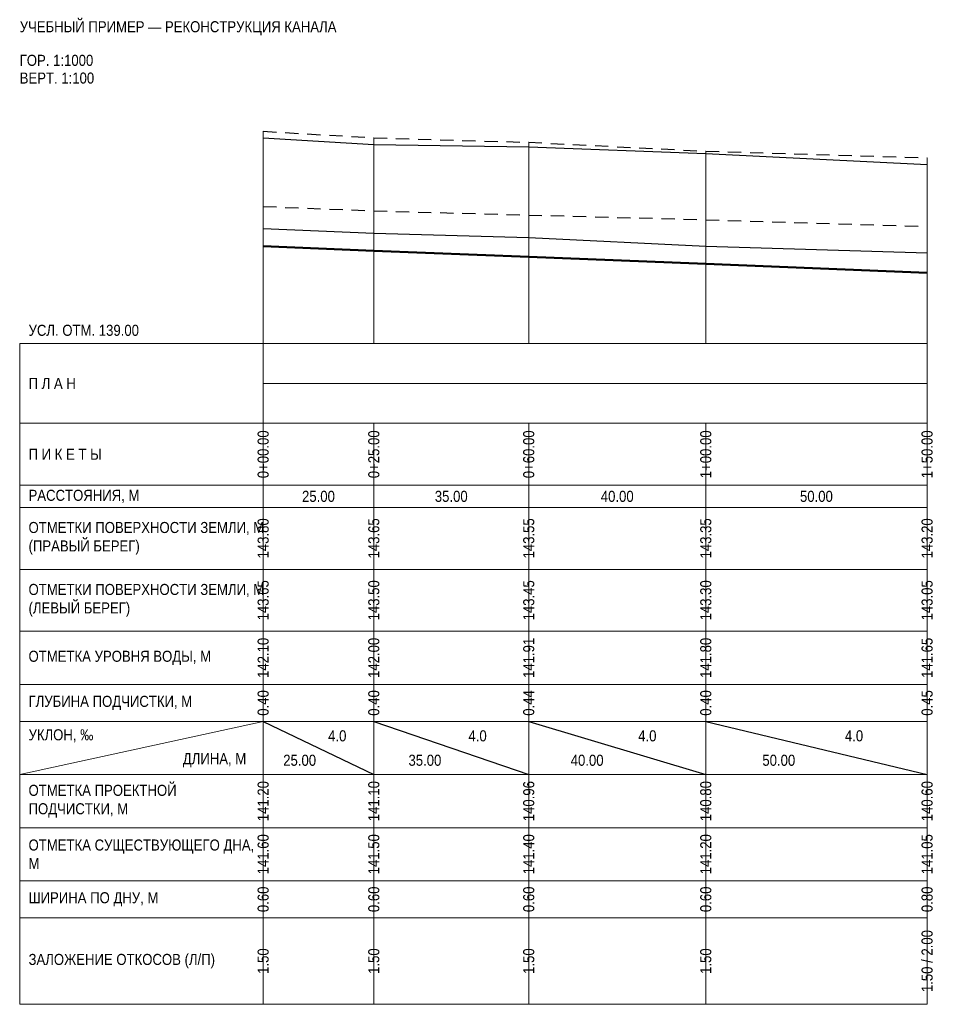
# Model space of a CAD drawing. Header units: metres. Extents: x -55 to 152, y -149 to 73.
import ezdxf
from ezdxf.enums import TextEntityAlignment as Align

# ---------------------------------------------------------------- set-up
doc = ezdxf.new("R2010")
doc.units = ezdxf.units.M
doc.linetypes.add('PROF_DASH', pattern=[2, 1.2, -0.8])
for name, color, linetype in [('PROF_EXISTING', 7, 'Continuous'), ('PROF_GRID', 7, 'Continuous'), ('PROF_LEFT_BANK', 7, 'Continuous'), ('PROF_ORD', 7, 'Continuous'), ('PROF_PROJECT', 7, 'Continuous'), ('PROF_RIGHT_BANK', 7, 'Continuous'), ('PROF_SLOPE', 7, 'Continuous'), ('PROF_TEXT', 7, 'Continuous'), ('PROF_WATER', 7, 'Continuous')]:
    doc.layers.add(name, color=color, linetype=linetype)
doc.styles.get("Standard").update_dxf_attribs({"font": 'Arial.ttf'})

msp = doc.modelspace()

# ---------------------------------------------------------------- linework, layer by layer
at = {"layer": 'PROF_EXISTING', "color": 7, "lineweight": 30}
msp.add_lwpolyline([(0, 26), (25, 25), (60, 24), (100, 22), (150, 20.5)], dxfattribs=at)
at = {"layer": 'PROF_GRID', "color": 8, "lineweight": 18}
for points in [[(-55, 0), (150, 0)], [(-55, 0), (-55, -149.28125)], [(0, 0), (0, -149.28125)], [(150, 0), (150, -149.28125)], [(0, -9), (150, -9)], [(-55, -18), (150, -18)], [(0, -18), (0, -32)], [(25, -18), (25, -32)], [(60, -18), (60, -32)], [(100, -18), (100, -32)], [(150, -18), (150, -32)], [(-55, -32), (150, -32)], [(0, -32), (0, -37)], [(25, -32), (25, -37)], [(60, -32), (60, -37)], [(100, -32), (100, -37)], [(150, -32), (150, -37)], [(-55, -37), (150, -37)], [(0, -37), (0, -51)], [(25, -37), (25, -51)], [(60, -37), (60, -51)], [(100, -37), (100, -51)], [(150, -37), (150, -51)], [(-55, -51), (150, -51)], [(0, -51), (0, -65)], [(25, -51), (25, -65)], [(60, -51), (60, -65)], [(100, -51), (100, -65)], [(150, -51), (150, -65)], [(-55, -65), (150, -65)], [(0, -65), (0, -77)], [(25, -65), (25, -77)], [(60, -65), (60, -77)], [(100, -65), (100, -77)], [(150, -65), (150, -77)], [(-55, -77), (150, -77)], [(0, -77), (0, -85.375)], [(25, -77), (25, -85.375)], [(60, -77), (60, -85.375)], [(100, -77), (100, -85.375)], [(150, -77), (150, -85.375)], [(-55, -85.375), (150, -85.375)], [(-55, -97.375), (0, -85.375)], [(0, -85.375), (0, -97.375)], [(25, -85.375), (25, -97.375)], [(60, -85.375), (60, -97.375)], [(100, -85.375), (100, -97.375)], [(150, -85.375), (150, -97.375)], [(-55, -97.375), (150, -97.375)], [(0, -97.375), (0, -109.375)], [(25, -97.375), (25, -109.375)], [(60, -97.375), (60, -109.375)], [(100, -97.375), (100, -109.375)], [(150, -97.375), (150, -109.375)], [(-55, -109.375), (150, -109.375)], [(0, -109.375), (0, -121.375)], [(25, -109.375), (25, -121.375)], [(60, -109.375), (60, -121.375)], [(100, -109.375), (100, -121.375)], [(150, -109.375), (150, -121.375)], [(-55, -121.375), (150, -121.375)], [(0, -121.375), (0, -129.75)], [(25, -121.375), (25, -129.75)], [(60, -121.375), (60, -129.75)], [(100, -121.375), (100, -129.75)], [(150, -121.375), (150, -129.75)], [(-55, -129.75), (150, -129.75)], [(0, -129.75), (0, -149.28125)], [(25, -129.75), (25, -149.28125)], [(60, -129.75), (60, -149.28125)], [(100, -129.75), (100, -149.28125)], [(150, -129.75), (150, -149.28125)], [(-55, -149.28125), (150, -149.28125)]]:
    msp.add_lwpolyline(points, dxfattribs=at)
at = {"layer": 'PROF_LEFT_BANK', "color": 7, "lineweight": 30}
msp.add_lwpolyline([(0, 46.5), (25, 45), (60, 44.5), (100, 43), (150, 40.5)], dxfattribs=at)
at = {"layer": 'PROF_ORD', "color": 8, "lineweight": 18}
for points in [[(0, 0), (0, 48)], [(25, 0), (25, 46.5)], [(60, 0), (60, 45.5)], [(100, 0), (100, 43.5)], [(150, 0), (150, 42)]]:
    msp.add_lwpolyline(points, dxfattribs=at)
at = {"layer": 'PROF_PROJECT', "color": 1, "lineweight": 50}
msp.add_lwpolyline([(0, 22), (25, 21), (60, 19.6), (100, 18), (150, 16)], dxfattribs=at)
at = {"layer": 'PROF_RIGHT_BANK', "color": 6, "linetype": 'PROF_DASH', "lineweight": 30, "ltscale": 2.5}
msp.add_lwpolyline([(0, 48), (25, 46.5), (60, 45.5), (100, 43.5), (150, 42)], dxfattribs=at)
at = {"layer": 'PROF_SLOPE', "color": 7, "lineweight": 30}
for points in [[(0, -85.375), (25, -97.375)], [(25, -85.375), (60, -97.375)], [(60, -85.375), (100, -97.375)], [(100, -85.375), (150, -97.375)]]:
    msp.add_lwpolyline(points, dxfattribs=at)
at = {"layer": 'PROF_WATER', "color": 5, "linetype": 'PROF_DASH', "lineweight": 30, "ltscale": 2.5}
msp.add_lwpolyline([(0, 31), (25, 30), (60, 29.06667), (100, 28), (150, 26.5)], dxfattribs=at)

# ---------------------------------------------------------------- texts
at = {"layer": 'PROF_TEXT', "color": 7, "lineweight": 18, "width": 0.85}
for s, p in [('0+00.00', (0, -25)), ('0+25.00', (25, -25)), ('0+60.00', (60, -25)), ('1+00.00', (100, -25)), ('1+50.00', (150, -25)), ('143.80', (0, -44)), ('143.65', (25, -44)), ('143.55', (60, -44)), ('143.35', (100, -44)), ('143.20', (150, -44)), ('143.65', (0, -58)), ('143.50', (25, -58)), ('143.45', (60, -58)), ('143.30', (100, -58)), ('143.05', (150, -58)), ('0.40', (0, -81.1875)), ('0.40', (25, -81.1875)), ('0.44', (60, -81.1875)), ('0.40', (100, -81.1875)), ('0.45', (150, -81.1875)), ('141.60', (0, -115.375)), ('141.50', (25, -115.375)), ('141.40', (60, -115.375)), ('141.20', (100, -115.375)), ('141.05', (150, -115.375)), ('0.60', (0, -125.5625)), ('0.60', (25, -125.5625)), ('0.60', (60, -125.5625)), ('0.60', (100, -125.5625)), ('0.80', (150, -125.5625)), ('1.50 / 2.00', (150, -139.51562)), ('1.50', (0, -139.51562)), ('1.50', (25, -139.51562)), ('1.50', (60, -139.51562)), ('1.50', (100, -139.51562))]:
    msp.add_text(s, height=2.5, rotation=90, dxfattribs=at).set_placement(p, align=Align.MIDDLE_CENTER)
for s, p in [('25.00', (12.5, -34.5)), ('35.00', (42.5, -34.5)), ('40.00', (80, -34.5)), ('50.00', (125, -34.5)), ('4.0', (16.75, -88.615)), ('4.0', (48.45, -88.615)), ('4.0', (86.8, -88.615)), ('4.0', (133.5, -88.615)), ('25.00', (8.25, -94.135)), ('35.00', (36.55, -94.135)), ('40.00', (73.2, -94.135)), ('50.00', (116.5, -94.135))]:
    msp.add_text(s, height=2.5, dxfattribs=at).set_placement(p, align=Align.MIDDLE_CENTER)
at = {"layer": 'PROF_TEXT', "color": 5, "lineweight": 18, "width": 0.85}
for s, p in [('142.10', (0, -71)), ('142.00', (25, -71)), ('141.80', (100, -71)), ('141.65', (150, -71)), ('141.91', (60, -71))]:
    msp.add_text(s, height=2.5, rotation=90, dxfattribs=at).set_placement(p, align=Align.MIDDLE_CENTER)
at = {"layer": 'PROF_TEXT', "color": 1, "lineweight": 18, "width": 0.85}
for s, p in [('141.20', (0, -103.375)), ('141.10', (25, -103.375)), ('140.96', (60, -103.375)), ('140.80', (100, -103.375)), ('140.60', (150, -103.375))]:
    msp.add_text(s, height=2.5, rotation=90, dxfattribs=at).set_placement(p, align=Align.MIDDLE_CENTER)
at = {"layer": 'PROF_TEXT', "color": 7, "lineweight": 18, "char_height": 2.5, "attachment_point": 4}
for s, insert, width in [('{\\W0.85;\\pxql;УЧЕБНЫЙ ПРИМЕР — РЕКОНСТРУКЦИЯ КАНАЛА}', (-55, 71.25), 205), ('{\\W0.85;\\pxql;ГОР. 1:1000}', (-55, 64), 55), ('{\\W0.85;\\pxql;ВЕРТ. 1:100}', (-55, 60), 55), ('{\\W0.85;\\pxql;УСЛ. ОТМ. 139.00}', (-53, 3), 53), ('{\\W0.85;\\pxql;П Л А Н}', (-53, -9), 51), ('{\\W0.85;\\pxql;П И К Е Т Ы}', (-53, -25), 51), ('{\\W0.85;\\pxql;РАССТОЯНИЯ, М}', (-53, -34.5), 51), ('{\\W0.85;\\pxql;ОТМЕТКИ ПОВЕРХНОСТИ ЗЕМЛИ, М\\P(ПРАВЫЙ БЕРЕГ)}', (-53, -44), 51), ('{\\W0.85;\\pxql;ОТМЕТКИ ПОВЕРХНОСТИ ЗЕМЛИ, М\\P(ЛЕВЫЙ БЕРЕГ)}', (-53, -58), 51), ('{\\W0.85;\\pxql;ОТМЕТКА УРОВНЯ ВОДЫ, М}', (-53, -71), 51), ('{\\W0.85;\\pxql;ГЛУБИНА ПОДЧИСТКИ, М}', (-53, -81.1875), 51), ('{\\W0.85;\\pxql;УКЛОН, ‰}', (-53, -88.615), 22), ('{\\W0.85;\\pxql;ДЛИНА, М}', (-18.15, -94.135), 16.5), ('{\\W0.85;\\pxql;ОТМЕТКА ПРОЕКТНОЙ ПОДЧИСТКИ, М}', (-53, -103.375), 51), ('{\\W0.85;\\pxql;ОТМЕТКА СУЩЕСТВУЮЩЕГО ДНА, М}', (-53, -115.375), 51), ('{\\W0.85;\\pxql;ШИРИНА ПО ДНУ, М}', (-53, -125.5625), 51), ('{\\W0.85;\\pxql;ЗАЛОЖЕНИЕ ОТКОСОВ (Л/П)}', (-53, -139.51562), 51)]:
    msp.add_mtext(s, dxfattribs=dict(at, insert=insert, width=width))

doc.saveas('drawing.dxf')
